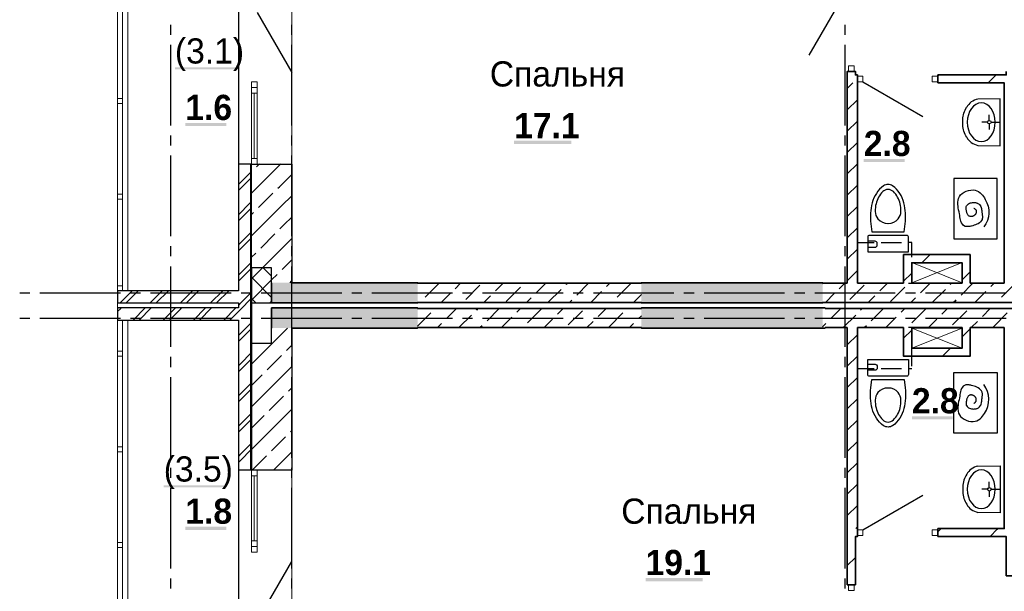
# Model space of a CAD drawing. Header units: millimetres. Extents: x 259029 to 2494469, y -731578 to -57567.
# Tile 194 of 252: x 459663 to 469446, y -569272 to -563594. Entities that reach past the tile are written whole.
import ezdxf
from ezdxf import colors
from ezdxf.entities.mleader import LeaderData, LeaderLine
from ezdxf.math import Vec2, Vec3

# ---------------------------------------------------------------- set-up
doc = ezdxf.new("R2010")
doc.units = ezdxf.units.MM
for name, color, linetype in [('PDF _Геометрия', 7, 'Continuous'), ('PDF _Сплошная заливка', 7, 'Continuous'), ('PDF _Текст', 7, 'Continuous')]:
    doc.layers.add(name, color=color, linetype=linetype)
doc.layers.add('РАЗРЕЗЫ', color=10, linetype='Continuous', lineweight=60)
doc.layers.add('Символы 0.20', color=1, linetype='Continuous', lineweight=20)
doc.styles.add('PDF Century Gothic', font='GOTHIC.TTF')
doc.styles.add('PDF Century Gothic Bold', font='GOTHICB.TTF')
doc.styles.add('ГОСТ', font='GOST_Common.ttf')

# ---------------------------------------------------------------- blocks, each defined once
blk = doc.blocks.new('_None')
blk = doc.blocks.new('ааапп')
at = {"layer": 'Символы 0.20'}
ml = blk.add_multileader_mtext('Standard', dxfattribs=at)
ml.set_content('7(л.6)', color=256, style='ГОСТ')
ml.set_leader_properties(color=256, linetype='ByLayer', lineweight=-1)
ml.set_arrow_properties(name='NONE')
ml.build(insert=Vec2(0, 0))
ml.multileader.update_dxf_attribs({"text_left_attachment_type": 6, "text_right_attachment_type": 6, "dogleg_length": 0.25, "arrow_head_size": 200, "scale": 100})
ctx = ml.context
ctx.base_point, ctx.scale, ctx.char_height, ctx.arrow_head_size, ctx.landing_gap_size, ctx.plane_origin = Vec3(614110.1, -566038.8), 100, 250, 200, 25, Vec3(615324.2, -568173.2)
ctx.left_attachment, ctx.right_attachment = 6, 6
notes = []
notes.append((ctx, [(0, (1, 1, 0), (614085.1, -566038.8), (1, 0), 25, [(0, [(614013.3, -566718.2)], 0, [])])]))
ctx.mtext.insert, ctx.mtext.width, ctx.mtext.flow_direction = Vec3(614135.1, -565738.8), 792.21, 5
ml = blk.add_multileader_mtext('Standard', dxfattribs=at)
ml.set_content('9(л.9)', color=256, style='ГОСТ')
ml.set_leader_properties(color=256, linetype='ByLayer', lineweight=-1)
ml.set_arrow_properties(name='NONE')
ml.build(insert=Vec2(0, 0))
ml.multileader.update_dxf_attribs({"text_left_attachment_type": 6, "text_right_attachment_type": 6, "dogleg_length": 0.25, "arrow_head_size": 200, "scale": 100})
ctx = ml.context
ctx.base_point, ctx.scale, ctx.char_height, ctx.arrow_head_size, ctx.landing_gap_size, ctx.plane_origin = Vec3(612576, -566882.5), 100, 250, 200, 25, Vec3(613790.1, -569016.9)
ctx.left_attachment, ctx.right_attachment = 6, 6
notes.append((ctx, [(0, (1, 1, 0), (612551, -566882.5), (1, 0), 25, [(0, [(612479.2, -567561.9)], 0, [])])]))
ctx.mtext.insert, ctx.mtext.width, ctx.mtext.flow_direction = Vec3(612601, -566582.5), 792.21, 5
ml = blk.add_multileader_mtext('Standard', dxfattribs=at)
ml.set_content('9(л.9)', color=256, style='ГОСТ')
ml.set_leader_properties(color=256, linetype='ByLayer', lineweight=-1)
ml.set_arrow_properties(name='NONE')
ml.build(insert=Vec2(0, 0))
ml.multileader.update_dxf_attribs({"text_left_attachment_type": 6, "text_right_attachment_type": 6, "dogleg_length": 0.25, "arrow_head_size": 200, "scale": 100})
ctx = ml.context
ctx.base_point, ctx.scale, ctx.char_height, ctx.arrow_head_size, ctx.landing_gap_size, ctx.plane_origin = Vec3(613380, -569466.9), 100, 250, 200, 25, Vec3(611024.5, -571187.9)
ctx.left_attachment, ctx.right_attachment = 6, 6
notes.append((ctx, [(1, (1, 1, 0), (613355, -569466.9), (1, 0), 25, [(0, [(612832.1, -569802.7)], 0, [])])]))
ctx.mtext.insert, ctx.mtext.width, ctx.mtext.flow_direction = Vec3(613405, -569166.9), 792.21, 5
ml = blk.add_multileader_mtext('Standard', dxfattribs=at)
ml.set_content('по7(л.6)', color=256, style='ГОСТ')
ml.set_leader_properties(color=256, linetype='ByLayer', lineweight=-1)
ml.set_arrow_properties(name='NONE')
ml.build(insert=Vec2(0, 0))
ml.multileader.update_dxf_attribs({"text_left_attachment_type": 6, "text_right_attachment_type": 6, "dogleg_length": 0.25, "arrow_head_size": 200, "scale": 100})
ctx = ml.context
ctx.base_point, ctx.scale, ctx.char_height, ctx.arrow_head_size, ctx.landing_gap_size, ctx.plane_origin = Vec3(609782.7, -570717.4), 100, 250, 200, 25, Vec3(612513.4, -570395.2)
ctx.left_attachment, ctx.right_attachment = 6, 6
notes.append((ctx, [(1, (1, 1, 0), (610957.7, -570717.4), (-1, 0), 25, [(0, [(611147.2, -569654.4)], 0, [])])]))
ctx.mtext.insert, ctx.mtext.width, ctx.mtext.defined_height, ctx.mtext.flow_direction = Vec3(609807.7, -570417.4), 1094.387, 742.8, 5
ml = blk.add_multileader_mtext('Standard', dxfattribs=at)
ml.set_content('по 8 2(л.6)', color=256, style='ГОСТ')
ml.set_leader_properties(color=256, linetype='ByLayer', lineweight=-1)
ml.set_arrow_properties(name='NONE')
ml.build(insert=Vec2(0, 0))
ml.multileader.update_dxf_attribs({"text_left_attachment_type": 6, "text_right_attachment_type": 6, "dogleg_length": 0.25, "arrow_head_size": 200, "scale": 100})
ctx = ml.context
ctx.base_point, ctx.scale, ctx.char_height, ctx.arrow_head_size, ctx.landing_gap_size, ctx.plane_origin = Vec3(614087, -570266.1), 100, 250, 200, 25, Vec3(615301.2, -572400.6)
ctx.left_attachment, ctx.right_attachment = 6, 6
notes.append((ctx, [(0, (1, 1, 0), (614062, -570266.1), (1, 0), 25, [(0, [(613990.2, -570945.5)], 0, [])])]))
ctx.mtext.insert, ctx.mtext.width, ctx.mtext.flow_direction = Vec3(614112, -569966.1), 792.21, 5
ml = blk.add_multileader_mtext('Standard', dxfattribs=at)
ml.set_content('4(л.6)', color=256, style='ГОСТ')
ml.set_leader_properties(color=256, linetype='ByLayer', lineweight=-1)
ml.set_arrow_properties(name='NONE')
ml.build(insert=Vec2(0, 0))
ml.multileader.update_dxf_attribs({"text_left_attachment_type": 6, "text_right_attachment_type": 6, "dogleg_length": 0.25, "arrow_head_size": 200, "scale": 100})
ctx = ml.context
ctx.base_point, ctx.scale, ctx.char_height, ctx.arrow_head_size, ctx.landing_gap_size, ctx.plane_origin = Vec3(611257.3, -571855.8), 100, 250, 200, 25, Vec3(612471.5, -574008.5)
ctx.left_attachment, ctx.right_attachment = 6, 6
notes.append((ctx, [(0, (1, 1, 0), (611232.3, -571855.8), (1, 0), 25, [(0, [(611050.1, -572508.2)], 0, [])])]))
ctx.mtext.insert, ctx.mtext.width, ctx.mtext.defined_height, ctx.mtext.flow_direction = Vec3(611282.3, -571555.8), 1018.139, 759.8, 5
ml = blk.add_multileader_mtext('Standard', dxfattribs=at)
ml.set_content('4(л.6)', color=256, style='ГОСТ')
ml.set_leader_properties(color=256, linetype='ByLayer', lineweight=-1)
ml.set_arrow_properties(name='NONE')
ml.build(insert=Vec2(0, 0))
ml.multileader.update_dxf_attribs({"text_left_attachment_type": 6, "text_right_attachment_type": 6, "dogleg_length": 0.25, "arrow_head_size": 200, "scale": 100})
ctx = ml.context
ctx.base_point, ctx.scale, ctx.char_height, ctx.arrow_head_size, ctx.landing_gap_size, ctx.plane_origin = Vec3(611257.3, -575385.8), 100, 250, 200, 25, Vec3(612471.5, -577538.5)
ctx.left_attachment, ctx.right_attachment = 6, 6
notes.append((ctx, [(0, (1, 1, 0), (611232.3, -575385.8), (1, 0), 25, [(0, [(611050.1, -576038.2)], 0, [])])]))
ctx.mtext.insert, ctx.mtext.width, ctx.mtext.defined_height, ctx.mtext.flow_direction = Vec3(611282.3, -575085.8), 1018.139, 759.8, 5
for ctx, leaders in notes:
    for number, flags, end, landing, length, lines in leaders:
        leader = LeaderData()
        leader.index, (leader.has_last_leader_line, leader.has_dogleg_vector, leader.attachment_direction) = number, flags
        leader.last_leader_point, leader.dogleg_vector, leader.dogleg_length = Vec3(end), Vec3(landing), length
        for number, points, colour, breaks in lines:
            line = LeaderLine()
            line.index, line.vertices, line.color, line.breaks = number, Vec3.list(points), colors.encode_raw_color(colour), breaks
            leader.lines.append(line)
        ctx.leaders.append(leader)

msp = doc.modelspace()

# ---------------------------------------------------------------- hatches: boundary and pattern name
at = {"layer": 'PDF _Сплошная заливка', "true_color": 0xf1f1f1, "transparency": 33554559}
msp.add_hatch(color=7, dxfattribs=at).paths.add_polyline_path([(465840.7, -566657.5), (467665.7, -566657.5), (467665.7, -566652.5), (467640.7, -566652.5), (467640.7, -566462.5), (467665.7, -566462.5), (467665.7, -566457.5), (465840.7, -566457.5)])

# ---------------------------------------------------------------- linework, layer by layer
at = {"layer": 'PDF _Геометрия', "lineweight": 25}
for points in [[(461835.7, -552917.5), (461835.7, -555727.5), (460635.7, -555727.5), (460635.7, -555847.5), (461835.7, -555847.5), (461835.7, -558657.5), (460635.7, -558657.5), (460635.7, -563437.5), (461835.7, -563437.5), (461835.7, -566287.5), (460635.7, -566287.5)], [(467897.7, -563263.7), (467503.7, -563946.1)], [(462021.8, -563523.7), (462365.8, -564119.5)], [(461165.7, -563744.4), (461165.7, -563644.4)], [(462365.7, -563744.4), (462365.7, -563644.4)], [(467865.7, -563744.4), (467865.7, -563644.4)], [(461165.7, -564644.4), (461165.7, -563844.4)], [(462365.7, -564644.4), (462365.7, -563844.4)], [(467865.7, -564644.4), (467865.7, -563844.4)], [(468041.7, -564210.5), (468637.6, -564554.5)], [(469183.4, -564843), (469403.9, -564846.4), (469403.9, -564378.7), (469183.4, -564382.1)], [(469296.7, -564595.4), (469296.7, -564538.7)], [(469279.5, -564612.6), (469222.8, -564612.6)], [(469296.7, -564629.8), (469296.7, -564686.4)], [(469313.9, -564612.6), (469403.9, -564612.6)], [(461165.7, -564844.4), (461165.7, -564744.4)], [(462365.7, -564844.4), (462365.7, -564744.4)], [(467865.7, -564844.4), (467865.7, -564744.4)], [(461165.7, -565744.4), (461165.7, -564944.4)], [(462365.7, -565744.4), (462365.7, -564944.4)], [(467865.7, -565744.4), (467865.7, -564944.4)], [(461835.7, -565027.5), (461965.7, -565027.5)], [(461955.7, -565027.5), (461955.7, -568067.7)], [(461835.7, -565231.3), (461862.7, -565204.4), (461955.7, -565111.3)], [(461835.7, -565291.3), (461862.7, -565264.4), (461955.7, -565171.3)], [(461835.7, -565531.3), (461862.7, -565504.4), (461922.7, -565444.4), (461955.7, -565411.3)], [(461835.7, -565591.3), (461862.7, -565564.4), (461955.7, -565471.3)], [(469143.4, -565465.8), (469145.6, -565467.3), (469147.7, -565468.9), (469149.8, -565470.5), (469151.8, -565472.1), (469153.8, -565473.7), (469155.7, -565475.4), (469157.9, -565477.5), (469159.9, -565479.7), (469161.7, -565482), (469163.3, -565484.4), (469164.6, -565487), (469165.7, -565489.7), (469166.5, -565492.6), (469167.1, -565495.5), (469167.4, -565498.6), (469167.5, -565501.6), (469167.4, -565504.8), (469167, -565507.9), (469166.4, -565511), (469165.6, -565514), (469164.6, -565517), (469163, -565520.8), (469161.1, -565524.4), (469158.9, -565527.8), (469156.4, -565531), (469153.6, -565534), (469150.6, -565536.8), (469147.3, -565539.3), (469143.9, -565541.6), (469140.2, -565543.6), (469136.4, -565545.3), (469132.3, -565546.7), (469128.2, -565547.9), (469124, -565548.7), (469119.8, -565549.3), (469115.6, -565549.5), (469110.4, -565549.2), (469105.4, -565548.5), (469100.7, -565547.2), (469096.4, -565545.3), (469090.9, -565541.5), (469086.2, -565536.6), (469082.3, -565530.8), (469079, -565524.3), (469076.8, -565518.6), (469074.9, -565512.6)], [(461835.7, -565831.3), (461862.7, -565804.4), (461955.7, -565711.3)], [(461165.7, -565944.4), (461165.7, -565844.4)], [(461835.7, -565891.3), (461862.7, -565864.4), (461955.7, -565771.3)], [(462365.7, -565944.4), (462365.7, -565844.4)], [(467865.7, -565944.4), (467865.7, -565844.4)], [(467985.7, -565954.4), (467985.7, -565807.5), (468152.7, -565807.5)], [(468222.7, -565807.5), (468422.7, -565807.5)], [(468525.7, -565954.4), (468525.7, -565807.5), (468492.7, -565807.5)], [(461165.7, -566844.4), (461165.7, -566044.4)], [(461835.7, -566131.3), (461862.7, -566104.4), (461922.7, -566044.4), (461955.7, -566011.3)], [(462365.7, -566844.4), (462365.7, -566044.4)], [(467865.7, -566844.4), (467865.7, -566044.4)], [(467985.7, -566024.4), (467985.7, -566212.5), (468152.7, -566212.5)], [(468492.7, -566212.5), (468525.7, -566212.5), (468525.7, -566024.4)], [(461835.7, -566191.3), (461862.7, -566164.4), (461955.7, -566071.3)], [(461965.7, -566057.5), (461965.7, -566407.5), (462165.7, -566407.5)], [(468222.7, -566212.5), (468422.7, -566212.5)], [(459662.7, -566307.5), (459762.7, -566307.5)], [(459862.7, -566307.5), (460662.7, -566307.5)], [(460635.7, -566287.5), (460635.7, -566407.5)], [(460659.5, -566407.5), (460662.7, -566404.4), (460779.6, -566287.5)], [(460719.6, -566407.5), (460839.5, -566287.5)], [(460762.7, -566307.5), (460862.7, -566307.5)], [(460959.6, -566407.5), (461079.6, -566287.5)], [(460962.7, -566307.5), (461762.7, -566307.5)], [(461019.5, -566407.5), (461139.6, -566287.5)], [(461259.5, -566407.5), (461262.7, -566404.4), (461379.6, -566287.5)], [(461319.6, -566407.5), (461439.5, -566287.5)], [(461559.6, -566407.5), (461679.6, -566287.5)], [(461619.5, -566407.5), (461739.6, -566287.5)], [(461835.7, -566431.3), (461862.7, -566404.4), (461955.7, -566311.3)], [(461862.7, -566307.5), (461962.7, -566307.5)], [(461965.7, -566257.5), (461965.7, -568067.7)], [(462062.7, -566307.5), (462862.7, -566307.5)], [(462962.7, -566307.5), (463062.7, -566307.5)], [(463162.7, -566307.5), (463962.7, -566307.5)], [(464062.7, -566307.5), (464162.7, -566307.5)], [(464262.7, -566307.5), (465062.7, -566307.5)], [(465162.7, -566307.5), (465262.7, -566307.5)], [(465362.7, -566307.5), (466162.7, -566307.5)], [(466262.7, -566307.5), (466362.7, -566307.5)], [(466462.7, -566307.5), (467262.7, -566307.5)], [(467362.7, -566307.5), (467462.7, -566307.5)], [(467562.7, -566307.5), (468362.7, -566307.5)], [(468462.7, -566307.5), (468562.7, -566307.5)], [(468662.7, -566307.5), (469462.7, -566307.5)], [(460635.7, -566407.5), (461835.7, -566407.5), (461835.7, -566457.5), (460635.7, -566457.5), (460635.7, -566577.5), (461835.7, -566577.5), (461835.7, -569777.5), (460635.7, -569777.5), (460635.7, -574557.5)], [(461749.6, -566577.5), (461862.7, -566464.4), (461955.7, -566371.3)], [(460635.7, -566491.3), (460662.7, -566464.4), (460669.6, -566457.5)], [(460789.6, -566577.5), (460909.5, -566457.5)], [(460849.6, -566577.5), (460969.6, -566457.5)], [(461089.5, -566577.5), (461209.6, -566457.5)], [(461149.6, -566577.5), (461262.7, -566464.4), (461269.6, -566457.5)], [(461389.6, -566577.5), (461509.5, -566457.5)], [(461449.6, -566577.5), (461569.6, -566457.5)], [(461689.5, -566577.5), (461809.6, -566457.5)], [(459662.7, -566557.5), (459762.7, -566557.5)], [(459862.7, -566557.5), (460662.7, -566557.5)], [(460762.7, -566557.5), (460862.7, -566557.5)], [(460962.7, -566557.5), (461762.7, -566557.5)], [(461835.7, -566731.3), (461862.7, -566704.4), (461922.7, -566644.4), (461955.7, -566611.3)], [(461862.7, -566557.5), (461962.7, -566557.5)], [(462062.7, -566557.5), (462862.7, -566557.5)], [(462962.7, -566557.5), (463062.7, -566557.5)], [(463162.7, -566557.5), (463962.7, -566557.5)], [(464062.7, -566557.5), (464162.7, -566557.5)], [(464262.7, -566557.5), (465062.7, -566557.5)], [(465162.7, -566557.5), (465262.7, -566557.5)], [(465362.7, -566557.5), (466162.7, -566557.5)], [(466262.7, -566557.5), (466362.7, -566557.5)], [(466462.7, -566557.5), (467262.7, -566557.5)], [(467362.7, -566557.5), (467462.7, -566557.5)], [(467562.7, -566557.5), (468362.7, -566557.5)], [(468462.7, -566557.5), (468562.7, -566557.5)], [(468662.7, -566557.5), (469462.7, -566557.5)], [(461835.7, -566791.3), (461862.7, -566764.4), (461955.7, -566671.3)], [(467985.7, -566764.4), (467985.7, -566652.5), (468152.7, -566652.5)], [(468222.7, -566652.5), (468422.7, -566652.5)], [(468525.7, -566764.4), (468525.7, -566652.5), (468492.7, -566652.5)], [(461835.7, -567031.3), (461862.7, -567004.4), (461955.7, -566911.3)], [(467985.7, -567034.4), (467985.7, -566834.4)], [(468525.7, -567034.4), (468525.7, -566834.4)], [(461165.7, -567044.4), (461165.7, -566944.4)], [(461862.7, -567064.4), (461955.7, -566971.3)], [(462365.7, -567044.4), (462365.7, -566944.4)], [(467865.7, -567044.4), (467865.7, -566944.4)], [(461835.7, -567091.3), (461862.7, -567064.4)], [(467985.7, -567057.5), (468152.7, -567057.5)], [(468222.7, -567057.5), (468422.7, -567057.5)], [(468492.7, -567057.5), (468525.7, -567057.5)], [(461165.7, -567944.4), (461165.7, -567144.4)], [(461862.7, -567304.4), (461922.7, -567244.4), (461955.7, -567211.3)], [(462365.7, -567944.4), (462365.7, -567144.4)], [(467865.7, -567944.4), (467865.7, -567144.4)], [(461835.7, -567391.3), (461862.7, -567364.4), (461955.7, -567271.3)], [(461835.7, -567331.3), (461862.7, -567304.4)], [(461835.7, -567631.3), (461862.7, -567604.4), (461955.7, -567511.3)], [(461835.7, -567691.3), (461862.7, -567664.4), (461955.7, -567571.3)], [(461835.7, -567931.3), (461862.7, -567904.4), (461922.7, -567844.4), (461955.7, -567811.3)], [(461835.7, -567991.3), (461862.7, -567964.4), (461955.7, -567871.3)], [(461165.7, -568144.4), (461165.7, -568044.4)], [(461965.7, -568067.7), (461835.7, -568067.7)], [(462365.7, -568144.4), (462365.7, -568044.4)], [(467865.7, -568144.4), (467865.7, -568044.4)], [(469183.4, -568027.9), (469403.9, -568024.4), (469403.9, -568492.2), (469183.4, -568488.8)], [(469296.7, -568241.1), (469296.7, -568184.4)], [(461165.7, -569044.4), (461165.7, -568244.4)], [(462365.7, -569044.4), (462365.7, -568244.4)], [(467865.7, -569044.4), (467865.7, -568244.4)], [(469279.5, -568258.3), (469222.8, -568258.3)], [(469296.7, -568275.5), (469296.7, -568332.2)], [(469313.9, -568258.3), (469403.9, -568258.3)], [(468041.6, -568659.7), (468637.4, -568315.7)], [(462021.7, -569571.7), (462365.7, -568975.9)], [(461165.7, -569244.4), (461165.7, -569144.4)], [(462365.7, -569244.4), (462365.7, -569144.4)], [(467865.7, -569244.4), (467865.7, -569144.4)]]:
    msp.add_lwpolyline(points, dxfattribs=at)
at = {"layer": 'PDF _Геометрия', "lineweight": 13}
for points in [[(460635.7, -566287.5), (460635.7, -563437.5)], [(467897.7, -564051.7), (467897.7, -564107.7), (467953.7, -564107.7), (467953.7, -564051.7)], [(468041.7, -564210.7), (467985.7, -564210.7), (467985.7, -564154.7), (468041.7, -564154.7)], [(468785.7, -564210.7), (468729.7, -564210.7), (468729.7, -564154.7), (468785.7, -564154.7)], [(462021.7, -564267.5), (462021.7, -564211.5), (461965.7, -564211.5), (461965.7, -564267.5)], [(462021.8, -564267.7), (462021.8, -564323.7), (461965.8, -564323.7), (461965.8, -564267.7)], [(462021.8, -565027.7), (462021.8, -564971.7), (461965.8, -564971.7), (461965.8, -565027.7)], [(462021.8, -568067.9), (462021.8, -568123.9), (461965.8, -568123.9), (461965.8, -568067.9)], [(468041.6, -568659.9), (467985.6, -568659.9), (467985.6, -568715.9), (468041.6, -568715.9)], [(468785.6, -568659.9), (468729.6, -568659.9), (468729.6, -568715.9), (468785.6, -568715.9)], [(462021.7, -568883.7), (462021.7, -568827.7), (461965.7, -568827.7), (461965.7, -568883.7)], [(467897.6, -569207.8), (467897.6, -569263.8), (467953.6, -569263.8), (467953.6, -569207.8)]]:
    msp.add_lwpolyline(points, close=True, dxfattribs=at)
for points in [[(460685.7, -566227.5), (460685.7, -566287.5), (460685.7, -563437.5)], [(460735.7, -566277.5), (460735.7, -566287.5), (460735.7, -563437.5)], [(462365.8, -565027.7), (462365.8, -564267.7), (462365.8, -563467.7)], [(460635.7, -564377.5), (460685.7, -564377.5)], [(461965.8, -564323.7), (461965.8, -564971.7)], [(461993.8, -564323.7), (461993.8, -564971.7)], [(462021.8, -564323.7), (462021.8, -564971.7)], [(460635.7, -564427.5), (460685.7, -564427.5)], [(460635.7, -565327.5), (460685.7, -565327.5)], [(460635.7, -565377.5), (460685.7, -565377.5)], [(461965.7, -566166.6), (462074.9, -566057.5)], [(462165.7, -566140.6), (462082.6, -566057.5)], [(460635.7, -569777.5), (460635.7, -566177.5)], [(460635.7, -566237.5), (460685.7, -566237.5)], [(462165.7, -566352.8), (461965.7, -566152.8)], [(461965.7, -566378.8), (462165.7, -566178.8)], [(462008.3, -566407.5), (461965.7, -566364.9)], [(462149.1, -566407.5), (462165.7, -566390.9)], [(460685.7, -566577.5), (460685.7, -569777.5)], [(460735.7, -566577.5), (460735.7, -569777.5)], [(460635.7, -566887.5), (460685.7, -566887.5)], [(460635.7, -566937.5), (460685.7, -566937.5)], [(460635.7, -567837.5), (460685.7, -567837.5)], [(460635.7, -567887.5), (460685.7, -567887.5)], [(462365.8, -569627.9), (462365.8, -568827.9), (462365.8, -568067.9)], [(461965.8, -568123.9), (461965.8, -568771.9), (461965.8, -568827.9), (462021.8, -568827.9)], [(461993.8, -568123.9), (461993.8, -568771.9)], [(462021.8, -568123.9), (462021.8, -568771.9)], [(462021.8, -568827.9), (462021.8, -568771.9), (461965.8, -568771.9)], [(460635.7, -568787.5), (460685.7, -568787.5)], [(460635.7, -568837.5), (460685.7, -568837.5)]]:
    msp.add_lwpolyline(points, dxfattribs=at)
at = {"layer": 'PDF _Геометрия', "lineweight": 35}
for points in [[(467985.7, -566212.7), (467985.7, -564222.7), (467985.7, -564142.7), (467965.7, -564142.7), (467965.7, -564107.7), (467885.7, -564107.7), (467885.7, -564142.7), (467885.7, -564222.7), (467885.7, -566212.7)], [(469465.7, -564107.7), (469465.7, -564142.7), (468785.7, -564142.7)], [(468785.7, -564155), (468798.2, -564142.5)], [(468785.7, -564222.7), (468785.7, -564142.7)], [(469283.9, -564222.5), (469363.9, -564142.5)], [(467885.7, -564277.1), (467940.4, -564222.5)], [(468785.7, -564222.7), (469445.7, -564222.7), (469445.7, -566212.7)], [(467885.7, -564489.3), (467985.7, -564389.3)], [(467885.7, -564701.4), (467985.7, -564601.4)], [(467885.7, -564913.5), (467985.7, -564813.5)], [(467885.7, -565125.7), (467985.7, -565025.7)], [(467885.7, -565337.8), (467985.7, -565237.8)], [(467885.7, -565549.9), (467985.7, -565449.9)], [(467885.7, -565762.1), (467985.7, -565662.1)], [(467885.7, -565974.2), (467985.7, -565874.2)], [(469105.7, -566212.7), (469105.7, -566007.7), (469105.7, -565927.7), (468445.7, -565927.7), (468445.7, -566007.7), (468445.7, -566212.7)], [(468630.3, -566007.5), (468710.3, -565927.5)], [(468525.7, -566212.7), (468525.7, -566007.7), (469025.7, -566007.7), (469025.7, -566212.7)], [(467885.7, -566186.3), (467985.7, -566086.3)], [(468445.7, -566192), (468525.7, -566112)], [(469025.7, -566177.7), (469105.7, -566097.7)], [(462165.8, -566207.7), (462165.8, -566407.7), (463615.7, -566407.7), (463615.7, -566402.7)], [(463615.7, -566212.7), (463615.7, -566207.7), (462365.8, -566207.7)], [(467640.7, -566212.7), (467640.7, -566207.7), (465840.7, -566207.7), (465840.7, -566212.7)], [(465840.7, -566402.7), (465840.7, -566407.7), (467640.7, -566407.7), (467640.7, -566402.7)], [(463615.7, -566462.7), (463615.7, -566457.7), (462165.8, -566457.7), (462165.8, -566657.7)], [(467665.7, -566462.7), (467665.7, -566457.7), (465840.7, -566457.7), (465840.7, -566462.7)], [(462365.8, -566657.7), (463615.7, -566657.7), (463615.7, -566652.7)], [(465840.7, -566652.7), (465840.7, -566657.7), (467665.7, -566657.7), (467665.7, -566652.7)], [(467885.6, -566652.7), (467885.6, -568647.9), (467885.6, -568727.9), (467885.6, -569207.8)], [(467885.6, -566822.9), (467985.6, -566722.9)], [(467985.6, -566652.7), (467985.6, -568647.9), (467985.6, -568727.9), (467965.6, -568727.9), (467965.6, -569207.8)], [(468445.7, -566652.7), (468445.7, -566857.7), (468445.7, -566937.7), (469105.7, -566937.7), (469105.7, -566857.7), (469105.7, -566652.7)], [(468445.7, -566757.7), (468525.7, -566677.7)], [(469025.7, -566652.7), (469025.7, -566857.7), (468525.7, -566857.7), (468525.7, -566652.7)], [(469545.7, -566652.7), (469545.7, -568647.9), (469545.7, -568727.9), (469545.7, -569117.7), (469465.7, -569117.7), (469465.7, -568727.9), (468785.6, -568727.9)], [(469445.7, -566652.7), (469445.7, -568647.9), (468785.6, -568647.9)], [(469025.7, -566743.4), (469105.7, -566663.4)], [(468831.6, -566937.5), (468911.6, -566857.5)], [(467885.6, -567035), (467985.6, -566935)], [(467885.6, -567247.1), (467985.6, -567147.1)], [(467885.6, -567459.3), (467985.6, -567359.3)], [(467885.6, -567671.4), (467985.6, -567571.4)], [(467885.6, -567883.5), (467985.6, -567783.5)], [(467885.6, -568095.7), (467985.6, -567995.7)], [(467885.6, -568307.8), (467985.6, -568207.8)], [(467885.6, -568519.9), (467985.6, -568419.9)], [(467969.9, -568647.7), (467985.6, -568632.1)], [(468785.6, -568680.6), (468818.5, -568647.7)], [(468785.6, -568727.9), (468785.6, -568647.9)], [(469304.1, -568727.7), (469376, -568655.9), (469384.1, -568647.7)], [(467885.6, -569014.9), (467965.6, -568934.9)], [(467965.6, -569207.8), (467885.6, -569207.8)]]:
    msp.add_lwpolyline(points, dxfattribs=at)
at = {"layer": 'PDF _Геометрия', "lineweight": 25}
for points in [[(469072.4, -564761.5, -0.139091), (469032.9, -564638.7), (469032.9, -564586.4, -0.139091), (469072.4, -564463.6)], [(468238, -565301.9, 0.147835), (468170.9, -565422, 0.067999), (468163.2, -565498.8, 0.158591), (468190.2, -565573, 0.228913), (468290, -565617.7)], [(468291.6, -565617.7, 0.228913), (468391.5, -565573, 0.15859), (468418.2, -565498.8, 0.068002), (468410.7, -565422, 0.147467), (468343.6, -565301.9, 0.195331), (468290.8, -565280.4, 0.195331), (468238, -565301.9)], [(469074.9, -565512.6), (469073.2, -565506.4), (469071.7, -565500.1), (469070.4, -565493.7), (469069.3, -565488.2), (469068.3, -565482.8), (469067.6, -565477.5), (469067, -565472.2), (469066.6, -565467), (469066.6, -565460.8), (469067.2, -565454.8), (469068.4, -565449.1), (469070.4, -565443.7), (469075.4, -565435.5), (469082.5, -565428.3), (469091.2, -565422.2), (469101.3, -565417.3), (469110, -565414.2), (469119.2, -565411.9), (469128.7, -565410.4), (469138.3, -565409.7), (469147.7, -565409.9), (469153.9, -565410.5), (469159.9, -565411.4), (469165.7, -565412.7), (469171.3, -565414.4), (469176.7, -565416.4), (469183.1, -565419.4), (469189, -565422.9), (469194.4, -565426.9), (469199.3, -565431.4), (469205.9, -565439.6), (469211.1, -565448.9), (469215.1, -565459), (469218.1, -565469.9), (469220.1, -565479), (469221.6, -565488.4), (469222.9, -565498), (469224, -565507.7), (469225.1, -565517.4), (469225.8, -565523.8), (469226.6, -565530.2), (469227.2, -565536.5), (469227.7, -565542.8), (469228.1, -565548.9), (469228.1, -565556.4), (469227.7, -565563.7), (469226.8, -565570.7), (469225.1, -565577.4), (469219.2, -565590.2), (469210.4, -565601.6), (469199.1, -565611.7), (469185.7, -565620.4), (469173.7, -565626.6), (469160.9, -565632), (469147.5, -565636.7), (469133.7, -565640.8), (469119.8, -565644.2), (469112, -565645.8), (469104.2, -565647.2), (469096.6, -565648.3), (469089.1, -565649.1), (469081.8, -565649.5), (469073, -565649.4), (469064.7, -565648.5), (469056.9, -565646.8), (469049.8, -565644.2), (469038.2, -565636.4), (469028.8, -565625.5), (469021.3, -565611.9), (469015.3, -565596.1), (469011.4, -565582.3), (469008, -565567.7), (469005, -565552.5), (469002.2, -565537.1), (468999.4, -565521.7), (468995.7, -565502.1), (468992.1, -565483.1), (468988.7, -565464.5), (468986, -565446.5), (468984.2, -565429), (468983.7, -565408), (468985.7, -565388.1), (468990.7, -565369.3), (468999.4, -565351.7), (469012.1, -565335.4), (469028.2, -565320.8), (469047.1, -565308.1), (469067.9, -565297.9), (469090, -565290.3), (469112.6, -565285.8), (469134.9, -565284.7), (469156.3, -565287.4), (469173.9, -565293.2), (469190.3, -565301.8), (469205.3, -565312.9), (469219.1, -565326.2), (469229.2, -565338.1), (469238.6, -565351), (469247.3, -565364.7), (469255.2, -565378.9, -0.315607), (469242.3, -565652.7)], [(468089.4, -565853.8), (468161.5, -565853.8, 0.414224), (468183.5, -565831.8), (468183.5, -565817.2, 0.414224), (468161.5, -565795.2), (468089.4, -565795.2)], [(468089.4, -567017.1), (468161.5, -567017.1, -0.414224), (468183.5, -567039), (468183.5, -567053.7, -0.414224), (468161.5, -567075.7), (468089.4, -567075.7)], [(469143.4, -567404.9), (469145.6, -567403.4), (469147.7, -567401.8), (469149.8, -567400.2), (469151.8, -567398.6), (469153.8, -567397), (469155.7, -567395.3), (469157.9, -567393.2), (469159.9, -567391), (469161.7, -567388.7), (469163.3, -567386.3), (469164.6, -567383.7), (469165.7, -567381), (469166.5, -567378.2), (469167.1, -567375.2), (469167.4, -567372.2), (469167.5, -567369.1), (469167.4, -567366), (469167, -567362.8), (469166.4, -567359.7), (469165.6, -567356.7), (469164.6, -567353.7), (469163, -567349.9), (469161.1, -567346.3), (469158.9, -567342.9), (469156.4, -567339.7), (469153.6, -567336.7), (469150.6, -567333.9), (469147.3, -567331.4), (469143.9, -567329.2), (469140.2, -567327.2), (469136.4, -567325.4), (469132.3, -567324), (469128.2, -567322.8), (469124, -567322), (469119.8, -567321.5), (469115.6, -567321.3), (469110.4, -567321.5), (469105.4, -567322.2), (469100.7, -567323.5), (469096.4, -567325.4), (469090.9, -567329.2), (469086.2, -567334.1), (469082.3, -567339.9), (469079, -567346.5), (469076.8, -567352.1), (469074.9, -567358.1), (469073.2, -567364.3), (469071.7, -567370.6), (469070.4, -567377), (469069.3, -567382.5), (469068.3, -567387.9), (469067.6, -567393.3), (469067, -567398.5), (469066.6, -567403.7), (469066.6, -567409.9), (469067.2, -567415.9), (469068.4, -567421.6), (469070.4, -567427), (469075.4, -567435.3), (469082.5, -567442.4), (469091.2, -567448.5), (469101.3, -567453.4), (469110, -567456.5), (469119.2, -567458.8), (469128.7, -567460.3), (469138.3, -567461), (469147.7, -567460.8), (469153.9, -567460.2), (469159.9, -567459.3), (469165.7, -567458), (469171.3, -567456.3), (469176.7, -567454.3), (469183.1, -567451.3), (469189, -567447.8), (469194.4, -567443.8), (469199.3, -567439.3), (469205.9, -567431.1), (469211.1, -567421.9), (469215.1, -567411.7), (469218.1, -567400.8), (469220.1, -567391.7), (469221.6, -567382.3), (469222.9, -567372.7), (469224, -567363.1), (469225.1, -567353.4), (469225.8, -567346.9), (469226.6, -567340.5), (469227.2, -567334.2), (469227.7, -567327.9), (469228.1, -567321.8), (469228.1, -567314.3), (469227.7, -567307), (469226.8, -567300), (469225.1, -567293.4), (469219.2, -567280.5), (469210.4, -567269.1), (469199.1, -567259.1), (469185.7, -567250.3), (469173.7, -567244.1), (469160.9, -567238.7), (469147.5, -567234), (469133.7, -567230), (469119.8, -567226.6), (469112, -567224.9), (469104.2, -567223.5), (469096.6, -567222.4), (469089.1, -567221.6), (469081.8, -567221.2), (469073, -567221.3), (469064.7, -567222.2), (469056.9, -567223.9), (469049.8, -567226.6), (469038.2, -567234.3), (469028.8, -567245.2), (469021.3, -567258.8), (469015.3, -567274.6), (469011.4, -567288.4), (469008, -567303), (469005, -567318.2), (469002.2, -567333.6), (468999.4, -567349.1), (468995.7, -567368.6), (468992.1, -567387.6), (468988.7, -567406.2), (468986, -567424.3), (468984.2, -567441.7), (468983.7, -567462.7), (468985.7, -567482.6), (468990.7, -567501.4), (468999.4, -567519.1), (469012.1, -567535.3), (469028.2, -567549.9), (469047.1, -567562.6), (469067.9, -567572.9), (469090, -567580.4), (469112.6, -567584.9), (469134.9, -567586), (469156.3, -567583.3), (469173.9, -567577.6), (469190.3, -567568.9), (469205.3, -567557.8), (469219.1, -567544.5), (469229.2, -567532.6), (469238.6, -567519.7), (469247.3, -567506.1, 0.328935), (469242.3, -567218)], [(468290, -567253.2, 0.228913), (468190.2, -567297.8, 0.158591), (468163.2, -567372, 0.068002), (468170.9, -567448.9, 0.147831), (468238, -567569)], [(468238, -567569, 0.195331), (468290.8, -567590.5, 0.195331), (468343.6, -567569, 0.147466), (468410.7, -567448.9, 0.067999), (468418.2, -567372, 0.15859), (468391.5, -567297.9, 0.228913), (468291.6, -567253.2)], [(469072.4, -568109.4, 0.139091), (469032.9, -568232.2), (469032.9, -568284.5, 0.13909), (469072.4, -568407.3)]]:
    msp.add_lwpolyline(points, format="xyb", dxfattribs=at)
at = {"layer": 'PDF _Геометрия', "color": 9, "lineweight": 25, "true_color": 0xc8c8a0}
for points in [[(461965.7, -565318.1), (462218.4, -565065.5), (462256.3, -565027.5)], [(461965.8, -566057.7), (461965.8, -565027.7), (462021.8, -565027.7), (462365.8, -565027.7), (462365.8, -566207.7)], [(462015.1, -565056.6), (462044.2, -565027.5)], [(462227.2, -565268.7), (462242.6, -565253.3), (462365.7, -565130.2)], [(461965.7, -565742.4), (462266.9, -565441.2), (462365.7, -565342.4)], [(462036.3, -565459.7), (462177.7, -565318.2)], [(461965.7, -565530.2), (461986.8, -565509.2)], [(462248.4, -565671.8), (462291.1, -565629.1), (462365.7, -565554.5)], [(462057.5, -565862.7), (462198.9, -565721.3)], [(462074.9, -566057.5), (462315.4, -565817), (462365.7, -565766.6)], [(461965.7, -565954.5), (462008, -565912.2)], [(462269.7, -566074.8), (462339.6, -566004.9), (462365.7, -565978.8)], [(462165.8, -566207.7), (462165.8, -566057.7), (461965.8, -566057.7)], [(462165.7, -566178.8), (462220.2, -566124.3)], [(462349.1, -566207.5), (462363.8, -566192.8)], [(461965.7, -567015.2), (462323.4, -566657.5)], [(462365.8, -566657.7), (462365.8, -568067.9), (462021.8, -568067.9), (461965.8, -568067.9), (461965.8, -566807.7), (462165.8, -566807.7), (462165.8, -566657.7)], [(462312.1, -566880.9), (462365.7, -566827.3)], [(462121.2, -567071.9), (462262.6, -566930.4)], [(461965.7, -567439.4), (462365.7, -567039.4)], [(461965.7, -567227.3), (462071.7, -567121.4)], [(462333.3, -567284), (462365.7, -567251.6)], [(462142.4, -567474.9), (462283.8, -567333.5)], [(461965.7, -567863.7), (462365.7, -567463.7)], [(461965.7, -567651.6), (462092.9, -567524.4)], [(462354.5, -567687), (462365.7, -567675.8)], [(462163.6, -567878), (462305, -567736.5)], [(462186, -568067.7), (462365.7, -567887.9)], [(461973.8, -568067.7), (462114.1, -567927.5)]]:
    msp.add_lwpolyline(points, dxfattribs=at)
at = {"layer": 'PDF _Геометрия', "lineweight": 25}
for points in [[(468336.3, -565243.7, 0.138762), (468290.8, -565230.8, 0.138767), (468245.3, -565243.7, 0.170893), (468133.5, -565413.8, 0.088975), (468119.5, -565621.1), (468129.9, -565702.6), (468451.7, -565702.7), (468462.1, -565621.1, 0.088974), (468448.1, -565413.8, 0.170891)], [(468477.6, -565736.6), (468104, -565736.6, 0.414225), (468089.4, -565751.2), (468089.4, -565900.9), (468492.3, -565900.9), (468492.3, -565751.2, 0.414225)], [(468477.6, -567134.3), (468104, -567134.3, -0.414225), (468089.4, -567119.6), (468089.4, -566970), (468492.3, -566970), (468492.3, -567119.6, -0.414225)], [(468336.3, -567627.2, -0.138768), (468290.8, -567640.1, -0.138761), (468245.3, -567627.2, -0.170893), (468133.5, -567457.1, -0.088974), (468119.5, -567249.8), (468129.9, -567168.3), (468451.7, -567168.2), (468462.1, -567249.8, -0.088975), (468448.1, -567457.1, -0.170891)]]:
    msp.add_lwpolyline(points, format="xyb", close=True, dxfattribs=at)
for points in [[(468945.4, -565171.3), (468945.4, -565771.6), (469375, -565771.6), (469375, -565171.3)], [(468945.4, -567699.4), (468945.4, -567099.1), (469375, -567099.1), (469375, -567699.4)]]:
    msp.add_lwpolyline(points, close=True, dxfattribs=at)
at = {"layer": 'PDF _Геометрия', "lineweight": 18}
for points in [[(469025.7, -566207.5), (469025.7, -566007.5), (468525.7, -566007.5), (468525.7, -566207.5)], [(469025.7, -566657.5), (469025.7, -566857.5), (468525.7, -566857.5), (468525.7, -566657.5)]]:
    msp.add_lwpolyline(points, close=True, dxfattribs=at)
for points in [[(469025.7, -566007.5), (468525.7, -566207.5)], [(468525.7, -566007.5), (469025.7, -566207.5)], [(469025.7, -566857.5), (468525.7, -566657.5)], [(468525.7, -566857.5), (469025.7, -566657.5)]]:
    msp.add_lwpolyline(points, dxfattribs=at)
at = {"layer": 'PDF _Геометрия', "color": 191, "lineweight": 35, "true_color": 0xc8aaf2}
for points in [[(465840.7, -566212.7), (463615.7, -566212.7)], [(463690.9, -566350.6), (463829.1, -566212.5)], [(463987.9, -566265.8), (464041.2, -566212.5)], [(464094, -566371.8), (464235.4, -566230.4)], [(464391, -566287), (464465.5, -566212.5)], [(464794, -566308.2), (464889.7, -566212.5)], [(465091, -566223.3), (465101.9, -566212.5)], [(465197.1, -566329.4), (465314, -566212.5)], [(465494.1, -566244.5), (465526.1, -566212.5)], [(465600.1, -566350.6), (465738.3, -566212.5)], [(467640.7, -566219.2), (467647.4, -566212.5)], [(467885.7, -566212.7), (467640.7, -566212.7)], [(467806.3, -566265.8), (467859.6, -566212.5)], [(467912.4, -566371.8), (468053.8, -566230.4)], [(468445.7, -566212.7), (467985.7, -566212.7)], [(468209.4, -566287), (468283.8, -566212.5)], [(469025.7, -566212.7), (468525.7, -566212.7)], [(468612.4, -566308.2), (468708.1, -566212.5)], [(468909.4, -566223.3), (468920.2, -566212.5)], [(469015.5, -566329.4), (469132.4, -566212.5)], [(469445.7, -566212.7), (469105.7, -566212.7)], [(469312.4, -566244.5), (469344.5, -566212.5)], [(469418.5, -566350.6), (469556.6, -566212.5)], [(463851.2, -566402.5), (463938.4, -566315.3)], [(464275.5, -566402.5), (464341.5, -566336.5)], [(464497, -566393), (464638.5, -566251.6)], [(464911.9, -566402.5), (465041.5, -566272.8)], [(465336.1, -566402.5), (465444.6, -566294)], [(465760.4, -566402.5), (465840.7, -566322.1)], [(467669.6, -566402.5), (467756.8, -566315.3)], [(468093.8, -566402.5), (468159.9, -566336.5)], [(468315.4, -566393), (468456.8, -566251.6)], [(468730.2, -566402.5), (468859.9, -566272.8)], [(469154.5, -566402.5), (469262.9, -566294)], [(463615.7, -566402.7), (465840.7, -566402.7)], [(463639.1, -566402.5), (463641.4, -566400.1)], [(464699.7, -566402.5), (464744.5, -566357.7)], [(465124, -566402.5), (465147.6, -566378.9)], [(465548.3, -566402.5), (465550.6, -566400.1)], [(467640.7, -566402.7), (470010.7, -566402.7)], [(468518.1, -566402.5), (468562.9, -566357.7)], [(468942.4, -566402.5), (468966, -566378.9)], [(469366.6, -566402.5), (469369, -566400.1)], [(465840.7, -566462.7), (463615.7, -566462.7)], [(463615.7, -566637.9), (463747.5, -566506.2)], [(463903.1, -566562.7), (464003.3, -566462.5)], [(464025.5, -566652.5), (464150.6, -566527.4)], [(464200.1, -566477.9), (464215.5, -566462.5)], [(464306.1, -566584), (464427.6, -566462.5)], [(464603.1, -566499.1), (464639.7, -566462.5)], [(464709.2, -566605.2), (464850.6, -566463.8)], [(465006.2, -566520.3), (465064, -566462.5)], [(465112.2, -566626.4), (465253.6, -566485)], [(465409.2, -566541.5), (465488.3, -566462.5)], [(465515.3, -566647.6), (465656.7, -566506.2)], [(465812.3, -566562.7), (465840.7, -566534.3)], [(470010.7, -566462.7), (467665.7, -566462.7)], [(467721.4, -566562.7), (467821.7, -566462.5)], [(467843.8, -566652.5), (467968.9, -566527.4)], [(468018.4, -566477.9), (468033.8, -566462.5)], [(468124.5, -566584), (468246, -566462.5)], [(468421.5, -566499.1), (468458.1, -566462.5)], [(468527.6, -566605.2), (468669, -566463.8)], [(468824.5, -566520.3), (468882.4, -566462.5)], [(468930.6, -566626.4), (469072, -566485)], [(469227.6, -566541.5), (469306.6, -566462.5)], [(469333.7, -566647.6), (469475.1, -566506.2)], [(463813.3, -566652.5), (463853.6, -566612.2)], [(464237.6, -566652.5), (464256.6, -566633.5)], [(464449.7, -566652.5), (464553.6, -566548.6)], [(464874, -566652.5), (464956.7, -566569.8)], [(465298.3, -566652.5), (465359.7, -566591)], [(465722.5, -566652.5), (465762.8, -566612.2)], [(467640.7, -566643.5), (467672, -566612.2)], [(468056, -566652.5), (468075, -566633.5)], [(468268.1, -566652.5), (468372, -566548.6)], [(468692.4, -566652.5), (468775, -566569.8)], [(469116.6, -566652.5), (469178.1, -566591)], [(463615.7, -566652.7), (465840.7, -566652.7)], [(467665.7, -566652.7), (467885.6, -566652.7)], [(467985.6, -566652.7), (468445.7, -566652.7)], [(468525.7, -566652.7), (469025.7, -566652.7)], [(469105.7, -566652.7), (469445.7, -566652.7)]]:
    msp.add_lwpolyline(points, dxfattribs=at)
at = {"layer": 'PDF _Геометрия', "lineweight": 25}
for centre in [(469296.7, -564612.6), (469296.7, -568258.3)]:
    msp.add_circle(centre, 17.2, dxfattribs=at)
for points in [[(469183.4, -564382.1), (469134.8, -564393.1), (469094.2, -564423), (469072.4, -564463.6)], [(469216.5, -564420.4), (469139.7, -564420.4), (469077.4, -564506.4), (469077.4, -564612.6)], [(469355.5, -564612.6), (469355.5, -564506.4), (469293.2, -564420.4), (469216.5, -564420.4)], [(469077.4, -564612.6), (469077.4, -564718.7), (469139.7, -564804.7), (469216.5, -564804.7)], [(469216.5, -564804.7), (469293.2, -564804.7), (469355.5, -564718.7), (469355.5, -564612.6)], [(469072.4, -564761.5), (469094.2, -564802.1), (469134.8, -564832), (469183.4, -564843)], [(469183.4, -568027.9), (469134.8, -568038.9), (469094.2, -568068.8), (469072.4, -568109.4)], [(469216.5, -568066.1), (469139.7, -568066.1), (469077.4, -568152.2), (469077.4, -568258.3)], [(469355.5, -568258.3), (469355.5, -568152.2), (469293.2, -568066.1), (469216.5, -568066.1)], [(469077.4, -568258.3), (469077.4, -568364.5), (469139.7, -568450.5), (469216.5, -568450.5)], [(469216.5, -568450.5), (469293.2, -568450.5), (469355.5, -568364.5), (469355.5, -568258.3)], [(469072.4, -568407.3), (469094.2, -568447.9), (469134.8, -568477.7), (469183.4, -568488.8)]]:
    msp.add_open_spline(points, degree=3, dxfattribs=at)
at = {"layer": 'PDF _Сплошная заливка', "lineweight": 25, "transparency": 33554559}
for points in [[(461204.7, -564087), (461820.5, -564087), (461204.7, -564066.2), (461820.5, -564066.2)], [(461308.4, -564651.3), (461714.5, -564651.3), (461308.4, -564620), (461714.5, -564620)], [(464575.2, -564828.7), (465143.7, -564828.7), (464575.2, -564797.4), (465143.7, -564797.4)], [(468049.6, -565009.2), (468455.6, -565009.2), (468049.6, -564977.8), (468455.6, -564977.8)], [(468527.6, -567564.6), (468933.7, -567564.6), (468527.6, -567533.3), (468933.7, -567533.3)], [(461093.8, -568238.9), (461709.6, -568238.9), (461093.8, -568218.1), (461709.6, -568218.1)], [(461308.4, -568661.3), (461714.5, -568661.3), (461308.4, -568630), (461714.5, -568630)], [(465881, -569171.3), (466449.5, -569171.3), (465881, -569139.9), (466449.5, -569139.9)]]:
    msp.add_solid(points, dxfattribs=at)
at = {"layer": 'PDF _Сплошная заливка', "color": 7, "lineweight": 35, "true_color": 0xf1f1f1, "transparency": 33554559}
for points in [[(462165.7, -566407.5), (463615.7, -566407.5), (462165.7, -566207.5), (463615.7, -566207.5)], [(465840.7, -566407.5), (467640.7, -566407.5), (465840.7, -566207.5), (467640.7, -566207.5)], [(462165.7, -566657.5), (463615.7, -566657.5), (462165.7, -566457.5), (463615.7, -566457.5)]]:
    msp.add_solid(points, dxfattribs=at)

# ---------------------------------------------------------------- texts
at = {"layer": 'PDF _Текст', "char_height": 250, "attachment_point": 7}
for s, insert, style in [('(3.1)', (461204.7, -564104.9), 'PDF Century Gothic'), ('Спальня', (464333.9, -564261.4), 'PDF Century Gothic'), ('1.6', (461308.4, -564594), 'PDF Century Gothic Bold'), ('17.1', (464575.2, -564771.4), 'PDF Century Gothic Bold'), ('2.8', (468049.6, -564951.9), 'PDF Century Gothic Bold'), ('2.8', (468527.6, -567507.3), 'PDF Century Gothic Bold'), ('(3.5)', (461093.8, -568256.8), 'PDF Century Gothic'), ('1.8', (461308.4, -568604), 'PDF Century Gothic Bold'), ('Спальня', (465639.7, -568604), 'PDF Century Gothic'), ('19.1', (465881, -569114), 'PDF Century Gothic Bold')]:
    msp.add_mtext(s, dxfattribs=dict(at, insert=insert, style=style))

# ---------------------------------------------------------------- next in the draw order: block references
at = {"layer": 'РАЗРЕЗЫ', "color": 2, "lineweight": -2, "rotation": 45.00000000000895}
msp.add_blockref('ааапп', (-370061.8, -617495.3), dxfattribs=at)

doc.saveas('drawing.dxf')
